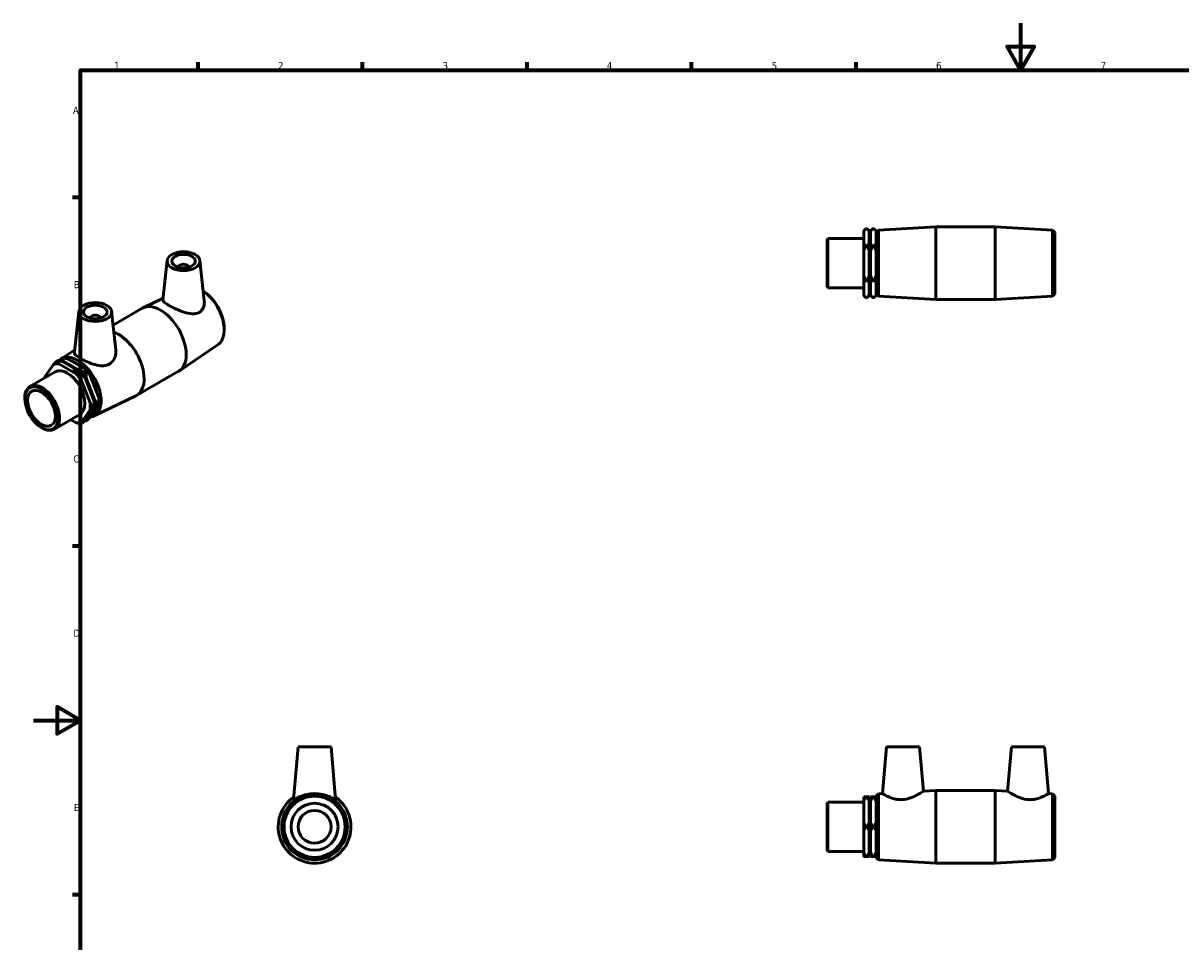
# Model space of a CAD drawing. Header units: millimetres. Extents: x -4 to 905, y -189 to 594.
# Tile 2 of 3: x -4 to 489, y 203 to 594. Entities that reach past the tile are written whole.
import ezdxf

# ---------------------------------------------------------------- set-up
doc = ezdxf.new("R2010")
doc.units = ezdxf.units.MM
doc.layers.add('Border (ANSI)', color=7, linetype='Continuous', lineweight=70)
doc.layers.add('Visible (ANSI)', color=7, linetype='Continuous', lineweight=50)
doc.styles.add('Note Text (ANSI)', font='tahoma.ttf')

# ---------------------------------------------------------------- blocks, each defined once
blk = doc.blocks.new('Borders Default Border')
at = {"layer": 'Border (ANSI)'}
for p, q in [((70.08, 574), (70.08, 577.45)), ((140.17, 574), (140.17, 577.45)), ((210.25, 574), (210.25, 577.45)), ((280.33, 574), (280.33, 577.45)), ((350.42, 574), (350.42, 577.45)), ((20, 519.75), (16.55, 519.75)), ((20, 445.5), (16.55, 445.5)), ((20, 371.25), (16.55, 371.25)), ((20, 222.75), (16.55, 222.75))]:
    blk.add_line(p, q, dxfattribs=at)
at = {"layer": 'Border (ANSI)', "flags": 128}
for points in [[(420.5, 594), (420.5, 574), (414.73, 584), (426.27, 584), (420.5, 574)], [(20, 20), (20, 574), (821, 574), (821, 20), (20, 20)], [(0, 297), (20, 297), (10, 302.77), (10, 291.23), (20, 297)]]:
    blk.add_lwpolyline(points, dxfattribs=at)
at = {"layer": 'Border (ANSI)', "char_height": 3.05, "attachment_point": 7, "style": 'Note Text (ANSI)'}
for s, insert in [('1', (34.35, 574.4)), ('2', (104.2, 574.4)), ('3', (174.26, 574.34)), ('4', (244.23, 574.4)), ('5', (314.48, 574.34)), ('6', (384.49, 574.34)), ('7', (454.6, 574.4)), ('A', (16.78, 555.35)), ('B', (17.15, 481.1)), ('C', (16.95, 406.8)), ('D', (16.96, 332.6)), ('E', (17.21, 258.35))]:
    blk.add_mtext(s, dxfattribs=dict(at, insert=insert))

msp = doc.modelspace()

# ---------------------------------------------------------------- linework, layer by layer
at = {"layer": 'Visible (ANSI)'}
for p, q in [((353.681, 505.492), (354.611, 506.422)), ((353.681, 505.371), (353.681, 505.492)), ((353.681, 500.139), (353.681, 505.371)), ((354.611, 506.422), (355.114, 506.422)), ((356.044, 505.492), (355.114, 506.422)), ((356.044, 505.492), (356.044, 505.371)), ((356.044, 505.371), (356.044, 500.139)), ((356.569, 505.492), (357.499, 506.422)), ((356.569, 505.371), (356.569, 505.492)), ((356.569, 500.139), (356.569, 505.371)), ((357.499, 506.422), (358.001, 506.422)), ((358.931, 505.492), (358.001, 506.422)), ((358.931, 505.492), (358.931, 505.371)), ((358.931, 505.371), (358.931, 500.139)), ((359.031, 504.774), (359.959, 505.76)), ((359.031, 478.734), (359.031, 504.774)), ((359.959, 505.76), (384.365, 507.254)), ((359.959, 505.76), (359.959, 477.747)), ((384.365, 476.254), (384.365, 507.254)), ((384.365, 507.254), (409.698, 507.254)), ((409.698, 476.254), (409.698, 507.254)), ((434.103, 505.76), (409.698, 507.254)), ((434.103, 477.747), (434.103, 505.76)), ((435.031, 504.774), (434.103, 505.76)), ((435.031, 504.774), (435.031, 478.734)), ((338.031, 501.812), (338.45, 502.231)), ((338.031, 481.695), (338.031, 501.812)), ((338.45, 502.231), (338.45, 481.276)), ((338.45, 502.231), (353.681, 502.231)), ((353.681, 496.986), (353.681, 500.139)), ((354.611, 499.088), (355.114, 499.088)), ((356.044, 502.231), (356.569, 502.231)), ((356.044, 500.139), (356.044, 496.986)), ((356.569, 496.986), (356.569, 500.139)), ((357.499, 499.088), (358.001, 499.088)), ((358.931, 501.754), (359.031, 501.754)), ((358.931, 500.139), (358.931, 496.986)), ((353.681, 486.522), (353.681, 496.986)), ((356.044, 496.986), (356.044, 486.522)), ((356.569, 486.522), (356.569, 496.986)), ((358.931, 496.986), (358.931, 486.522)), ((56.921, 492.854), (55.129, 476.141)), ((61.908, 489.967), (61.908, 490.153)), ((65.908, 489.967), (65.908, 490.153)), ((70.895, 492.854), (72.73, 475.738)), ((353.681, 483.368), (353.681, 486.522)), ((353.681, 478.136), (353.681, 483.368)), ((355.114, 484.419), (354.611, 484.419)), ((356.044, 486.522), (356.044, 483.368)), ((356.044, 483.368), (356.044, 478.136)), ((356.569, 483.368), (356.569, 486.522)), ((356.569, 478.136), (356.569, 483.368)), ((358.001, 484.419), (357.499, 484.419)), ((358.931, 486.522), (358.931, 483.368)), ((358.931, 483.368), (358.931, 478.136)), ((72.607, 479.703), (72.282, 479.916)), ((338.031, 481.695), (338.45, 481.276)), ((338.45, 481.276), (353.681, 481.276)), ((356.044, 481.276), (356.569, 481.276)), ((358.931, 481.754), (359.031, 481.754)), ((359.031, 478.734), (359.959, 477.747)), ((435.031, 478.734), (434.103, 477.747)), ((55.205, 476.849), (46.665, 472.749)), ((353.681, 478.015), (353.681, 478.136)), ((353.681, 478.015), (354.611, 477.085)), ((355.114, 477.085), (354.611, 477.085)), ((356.044, 478.015), (355.114, 477.085)), ((356.044, 478.136), (356.044, 478.015)), ((356.569, 478.015), (356.569, 478.136)), ((356.569, 478.015), (357.499, 477.085)), ((358.001, 477.085), (357.499, 477.085)), ((358.931, 478.015), (358.001, 477.085)), ((358.931, 478.136), (358.931, 478.015)), ((359.959, 477.747), (384.365, 476.254)), ((384.365, 476.254), (409.698, 476.254)), ((434.103, 477.747), (409.698, 476.254)), ((19.303, 471.191), (17.439, 453.802)), ((33.277, 471.191), (35.033, 454.81)), ((33.896, 465.413), (46.321, 472.568)), ((24.29, 468.49), (24.29, 468.304)), ((28.29, 468.49), (28.29, 468.304)), ((81.156, 464.858), (81.196, 464.131)), ((12.47, 451.427), (17.555, 454.887)), ((78.6, 457.122), (62.12, 445.91)), ((10.273, 450.281), (9.918, 450.076)), ((18.146, 444.581), (10.747, 448.842)), ((12.315, 451.457), (11.959, 451.252)), ((12.417, 449.804), (19.816, 445.543)), ((20.187, 445.757), (12.788, 450.018)), ((14.459, 450.98), (21.858, 446.719)), ((-1.552, 439.203), (9.217, 445.405)), ((8.517, 448.637), (4.817, 443.359)), ((20.645, 444.308), (20.29, 444.104)), ((22.687, 445.484), (22.332, 445.279)), ((24.088, 443.946), (27.787, 434.407)), ((43.877, 435.388), (61.791, 445.703)), ((24.075, 432.269), (20.375, 441.808)), ((22.046, 442.77), (25.745, 433.231)), ((26.117, 433.445), (22.417, 442.984)), ((-3.733, 434.049), (-3.733, 434.39)), ((25.565, 426.58), (43.534, 435.207)), ((20.375, 424.014), (24.075, 429.292)), ((25.745, 430.254), (22.046, 424.976)), ((22.417, 425.19), (26.117, 430.468)), ((27.787, 431.43), (24.088, 426.152)), ((25.476, 430.732), (25.831, 430.936)), ((25.831, 431.694), (25.831, 430.936)), ((27.518, 431.907), (27.873, 432.112)), ((27.873, 432.869), (27.873, 432.112)), ((8.905, 421.044), (19.675, 427.246)), ((15.926, 425.088), (18.146, 423.81)), ((22.332, 424.508), (22.687, 424.713)), ((3.352, 421.746), (3.648, 421.575)), ((20.29, 423.332), (20.645, 423.537)), ((112.72, 285.677), (110.759, 263.264)), ((126.72, 285.677), (112.72, 285.677)), ((126.72, 285.677), (128.681, 263.264)), ((363.431, 285.677), (361.691, 265.79)), ((363.431, 285.677), (377.431, 285.677)), ((377.431, 285.677), (379.078, 266.854)), ((416.631, 285.677), (414.984, 266.854)), ((430.631, 285.677), (416.631, 285.677)), ((430.631, 285.677), (432.371, 265.79)), ((379.078, 266.854), (384.365, 267.177)), ((384.365, 236.177), (384.365, 267.177)), ((384.365, 267.177), (409.698, 267.177)), ((409.698, 236.177), (409.698, 267.177)), ((414.984, 266.854), (409.698, 267.177)), ((338.031, 261.736), (338.45, 262.155)), ((338.031, 241.619), (338.031, 261.736)), ((338.45, 262.155), (338.45, 241.2)), ((338.45, 262.155), (353.681, 262.155)), ((353.681, 262.56), (353.681, 264.381)), ((353.681, 253.498), (353.681, 262.56)), ((355.114, 264.381), (354.611, 264.381)), ((356.044, 264.381), (356.044, 262.56)), ((356.044, 262.56), (356.044, 253.498)), ((356.044, 262.155), (356.569, 262.155)), ((356.569, 262.56), (356.569, 264.381)), ((356.569, 253.498), (356.569, 262.56)), ((358.001, 264.381), (357.499, 264.381)), ((358.931, 264.381), (358.931, 262.56)), ((358.931, 262.56), (358.931, 253.498)), ((358.931, 261.677), (359.031, 261.677)), ((359.031, 264.697), (359.959, 265.684)), ((359.031, 238.657), (359.031, 264.697)), ((359.959, 265.684), (361.691, 265.79)), ((359.959, 265.684), (359.959, 237.671)), ((434.103, 265.684), (432.371, 265.79)), ((434.103, 237.671), (434.103, 265.684)), ((435.031, 264.697), (434.103, 265.684)), ((435.031, 264.697), (435.031, 238.657)), ((353.681, 249.857), (353.681, 253.498)), ((354.611, 251.677), (355.114, 251.677)), ((356.044, 253.498), (356.044, 249.857)), ((356.569, 249.857), (356.569, 253.498)), ((357.499, 251.677), (358.001, 251.677)), ((358.931, 253.498), (358.931, 249.857)), ((353.681, 240.795), (353.681, 249.857)), ((356.044, 249.857), (356.044, 240.795)), ((356.569, 240.795), (356.569, 249.857)), ((358.931, 249.857), (358.931, 240.795)), ((358.931, 241.677), (359.031, 241.677)), ((338.031, 241.619), (338.45, 241.2)), ((338.45, 241.2), (353.681, 241.2)), ((353.681, 238.974), (353.681, 240.795)), ((354.611, 238.974), (355.114, 238.974)), ((356.044, 241.2), (356.569, 241.2)), ((356.044, 240.795), (356.044, 238.974)), ((356.569, 238.974), (356.569, 240.795)), ((357.499, 238.974), (358.001, 238.974)), ((358.931, 240.795), (358.931, 238.974)), ((359.031, 238.657), (359.959, 237.671)), ((359.959, 237.671), (384.365, 236.177)), ((434.103, 237.671), (409.698, 236.177)), ((435.031, 238.657), (434.103, 237.671)), ((384.365, 236.177), (409.698, 236.177))]:
    msp.add_line(p, q, dxfattribs=at)
for radius in [14.007, 13.02, 10, 7]:
    msp.add_circle((119.72, 251.677), radius, dxfattribs=at)
msp.add_arc((119.72, 251.677), 15.5, 124.87201, 55.12799, dxfattribs=at)
for centre, major_axis, ratio in [((63.908, 492.606), (7, 0), 0.5758617), ((63.908, 492.606), (5, 0), 0.5758617), ((26.29, 470.943), (7, 0), 0.5758617), ((26.29, 470.943), (5, 0), 0.5758617), ((3.38, 429.953), (5.019, -8.716), 0.5780931), ((3.38, 429.953), (4.183, -7.264), 0.5780931)]:
    msp.add_ellipse(centre, major_axis=major_axis, ratio=ratio, dxfattribs=at)
for centre, major_axis, ratio, start_param, end_param in [((63.908, 490.153), (-2, 0), 0.5758617, 2.9729035, 6.4518745), ((71.313, 469.073), (6.99, -12.138), 0.5780931, 0.0433609, 2.2600538), ((71.969, 469.451), (-6.497, 11.283), 0.5780931, 3.9944224, 5.4303555), ((54.056, 459.136), (-7.735, 13.432), 0.5780931, 3.1415927, 6.2831853), ((26.29, 468.49), (-2, 0), 0.5758617, 2.9729035, 6.4518745), ((36.142, 448.82), (7.735, -13.432), 0.5780931, 6.2398244, 8.8177153), ((14.446, 436.326), (-6.856, 11.906), 0.5780931, 5.8904037, 6.1562356), ((18.885, 438.882), (-6.99, 12.138), 0.5780931, 0.0708379, 0.1682304), ((16.488, 437.502), (-6.856, 11.906), 0.5780931, 5.8904037, 6.0342593), ((18.885, 438.882), (6.99, -12.138), 0.5780931, 6.0514648, 9.3173976), ((18.229, 438.504), (6.497, -11.283), 0.5780931, 2.1045643, 2.6116921), ((14.446, 436.326), (-5.229, 9.08), 0.5780931, 3.1415927, 6.2831853), ((14.446, 436.326), (6.856, -11.906), 0.5780931, 1.7016135, 1.9674454), ((16.117, 437.288), (-6.856, 11.906), 0.5780931, 4.8432061, 5.109038), ((16.488, 437.502), (6.856, -11.906), 0.5780931, 1.7016135, 1.9674454), ((18.158, 438.464), (-6.856, 11.906), 0.5780931, 4.8432061, 5.109038), ((3.676, 430.124), (5.229, -9.08), 0.5780931, 5.4958534, 10.2121098), ((14.446, 436.326), (-6.856, 11.906), 0.5780931, 0.6544159, 0.7034148), ((18.229, 438.504), (6.497, -11.283), 0.5780931, 1.0463356, 1.5755257), ((18.158, 438.464), (-6.856, 11.906), 0.5780931, 3.9289245, 4.0618405), ((14.446, 436.326), (6.856, -11.906), 0.5780931, 0.6544159, 0.9202478), ((18.229, 438.504), (6.497, -11.283), 0.5780931, 0.0301761, 0.4972901), ((16.117, 437.288), (-6.856, 11.906), 0.5780931, 3.9289245, 4.0618405), ((16.488, 437.502), (6.856, -11.906), 0.5780931, 0.6544159, 0.9202478), ((16.488, 437.502), (6.856, -11.906), 0.5780931, 6.1208272, 6.1562356), ((14.446, 436.326), (6.856, -11.906), 0.5780931, 5.8904037, 6.1562356)]:
    msp.add_ellipse(centre, major_axis=major_axis, ratio=ratio, start_param=start_param, end_param=end_param, dxfattribs=at)
for points, weights in [([(353.681, 505.371), (354.068, 505.879), (354.611, 506.422)], [1, 1.00274992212, 1]), ([(355.114, 506.422), (355.657, 505.879), (356.044, 505.371)], [1, 1.00274992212, 1]), ([(356.569, 505.371), (356.956, 505.879), (357.499, 506.422)], [1, 1.00274992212, 1]), ([(358.001, 506.422), (358.544, 505.879), (358.931, 505.371)], [1, 1.00274992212, 1]), ([(354.611, 499.088), (354.068, 499.631), (353.681, 500.139)], [1, 1.00274992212, 1]), ([(353.681, 496.986), (354.068, 498.002), (354.611, 499.088)], [1, 1.00274992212, 1]), ([(356.044, 500.139), (355.657, 499.631), (355.114, 499.088)], [1, 1.00274992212, 1]), ([(355.114, 499.088), (355.657, 498.002), (356.044, 496.986)], [1, 1.00274992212, 1]), ([(357.499, 499.088), (356.956, 499.631), (356.569, 500.139)], [1, 1.00274992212, 1]), ([(356.569, 496.986), (356.956, 498.002), (357.499, 499.088)], [1, 1.00274992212, 1]), ([(358.931, 500.139), (358.544, 499.631), (358.001, 499.088)], [1, 1.00274992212, 1]), ([(358.001, 499.088), (358.544, 498.002), (358.931, 496.986)], [1, 1.00274992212, 1]), ([(354.611, 484.419), (354.068, 485.505), (353.681, 486.522)], [1, 1.00274992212, 1]), ([(353.681, 483.368), (354.068, 483.877), (354.611, 484.419)], [1, 1.00274992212, 1]), ([(356.044, 486.522), (355.657, 485.505), (355.114, 484.419)], [1, 1.00274992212, 1]), ([(355.114, 484.419), (355.657, 483.877), (356.044, 483.368)], [1, 1.00274992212, 1]), ([(357.499, 484.419), (356.956, 485.505), (356.569, 486.522)], [1, 1.00274992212, 1]), ([(356.569, 483.368), (356.956, 483.877), (357.499, 484.419)], [1, 1.00274992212, 1]), ([(358.931, 486.522), (358.544, 485.505), (358.001, 484.419)], [1, 1.00274992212, 1]), ([(358.001, 484.419), (358.544, 483.877), (358.931, 483.368)], [1, 1.00274992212, 1]), ([(354.611, 477.085), (354.068, 477.628), (353.681, 478.136)], [1, 1.00274992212, 1]), ([(356.044, 478.136), (355.657, 477.628), (355.114, 477.085)], [1, 1.00274992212, 1]), ([(357.499, 477.085), (356.956, 477.628), (356.569, 478.136)], [1, 1.00274992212, 1]), ([(358.931, 478.136), (358.544, 477.628), (358.001, 477.085)], [1, 1.00274992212, 1]), ([(9.918, 450.076), (9.15, 449.308), (8.517, 448.637)], [1, 1.00274992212, 1]), ([(10.747, 448.842), (10.301, 449.413), (9.918, 450.076)], [1, 1.00274992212, 1]), ([(10.273, 450.281), (11.424, 450.06), (12.417, 449.804)], [1, 1.00274992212, 1]), ([(11.959, 451.252), (11.385, 450.677), (10.887, 450.158)], [1, 1.00205551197, 1.0010381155]), ([(12.788, 450.018), (12.343, 450.589), (11.959, 451.252)], [1, 1.00274992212, 1]), ([(12.315, 451.457), (13.466, 451.236), (14.459, 450.98)], [1, 1.00274992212, 1]), ([(20.29, 444.104), (19.138, 444.325), (18.146, 444.581)], [1, 1.00274992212, 1]), ([(19.816, 445.543), (20.261, 444.971), (20.645, 444.308)], [1, 1.00274992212, 1]), ([(22.332, 445.279), (21.18, 445.5), (20.187, 445.757)], [1, 1.00274992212, 1]), ([(20.375, 441.808), (20.29, 442.893), (20.29, 444.104)], [1, 1.00274992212, 1]), ([(20.645, 444.308), (21.413, 443.54), (22.046, 442.77)], [1, 1.00274992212, 1]), ([(21.858, 446.719), (22.303, 446.147), (22.687, 445.484)], [1, 1.00274992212, 1]), ([(22.417, 442.984), (22.332, 444.069), (22.332, 445.279)], [1, 1.00274992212, 1]), ([(22.687, 445.484), (23.454, 444.715), (24.088, 443.946)], [1, 1.00274992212, 1]), ([(4.817, 443.359), (4.75, 443.083), (4.736, 442.825)], [1, 1.00213715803, 1.00095244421]), ([(27.787, 434.407), (27.873, 433.323), (27.873, 432.112)], [1, 1.00274992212, 1]), ([(25.476, 430.732), (24.708, 431.5), (24.075, 432.269)], [1, 1.00274992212, 1]), ([(24.075, 429.292), (24.708, 429.963), (25.476, 430.732)], [1, 1.00274992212, 1]), ([(25.745, 433.231), (25.831, 432.147), (25.831, 430.936)], [1, 1.00274992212, 1]), ([(25.831, 430.936), (25.831, 430.61), (25.745, 430.254)], [1, 1.00274992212, 1]), ([(27.518, 431.907), (26.75, 432.676), (26.117, 433.445)], [1, 1.00274992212, 1]), ([(26.117, 430.468), (26.75, 431.139), (27.518, 431.907)], [1, 1.00274992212, 1]), ([(27.873, 432.112), (27.873, 431.785), (27.787, 431.43)], [1, 1.00274992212, 1]), ([(22.046, 424.976), (21.413, 424.306), (20.645, 423.537)], [1, 1.00274992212, 1]), ([(21.717, 424.631), (22.018, 424.568), (22.332, 424.508)], [1.00108795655, 1.00074677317, 1]), ([(22.332, 424.508), (22.332, 424.835), (22.417, 425.19)], [1, 1.00274992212, 1]), ([(24.088, 426.152), (23.454, 425.481), (22.687, 424.713)], [1, 1.00274992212, 1]), ([(18.146, 423.81), (19.138, 423.553), (20.29, 423.332)], [1, 1.00274992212, 1]), ([(20.29, 423.332), (20.29, 423.659), (20.375, 424.014)], [1, 1.00274992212, 1]), ([(353.681, 262.56), (354.068, 263.441), (354.611, 264.381)], [1, 1.00274992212, 1]), ([(354.611, 264.381), (354.068, 264.381), (353.681, 264.381)], [1, 1.00274992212, 1]), ([(355.114, 264.381), (355.657, 263.441), (356.044, 262.56)], [1, 1.00274992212, 1]), ([(356.044, 264.381), (355.657, 264.381), (355.114, 264.381)], [1, 1.00274992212, 1]), ([(356.569, 262.56), (356.956, 263.441), (357.499, 264.381)], [1, 1.00274992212, 1]), ([(357.499, 264.381), (356.956, 264.381), (356.569, 264.381)], [1, 1.00274992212, 1]), ([(358.001, 264.381), (358.544, 263.441), (358.931, 262.56)], [1, 1.00274992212, 1]), ([(358.931, 264.381), (358.544, 264.381), (358.001, 264.381)], [1, 1.00274992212, 1]), ([(354.611, 251.677), (354.068, 252.618), (353.681, 253.498)], [1, 1.00274992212, 1]), ([(353.681, 249.857), (354.068, 250.737), (354.611, 251.677)], [1, 1.00274992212, 1]), ([(356.044, 253.498), (355.657, 252.618), (355.114, 251.677)], [1, 1.00274992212, 1]), ([(355.114, 251.677), (355.657, 250.737), (356.044, 249.857)], [1, 1.00274992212, 1]), ([(357.499, 251.677), (356.956, 252.618), (356.569, 253.498)], [1, 1.00274992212, 1]), ([(356.569, 249.857), (356.956, 250.737), (357.499, 251.677)], [1, 1.00274992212, 1]), ([(358.931, 253.498), (358.544, 252.618), (358.001, 251.677)], [1, 1.00274992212, 1]), ([(358.001, 251.677), (358.544, 250.737), (358.931, 249.857)], [1, 1.00274992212, 1]), ([(354.611, 238.974), (354.068, 239.914), (353.681, 240.795)], [1, 1.00274992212, 1]), ([(353.681, 238.974), (354.068, 238.974), (354.611, 238.974)], [1, 1.00274992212, 1]), ([(356.044, 240.795), (355.657, 239.914), (355.114, 238.974)], [1, 1.00274992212, 1]), ([(355.114, 238.974), (355.657, 238.974), (356.044, 238.974)], [1, 1.00274992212, 1]), ([(357.499, 238.974), (356.956, 239.914), (356.569, 240.795)], [1, 1.00274992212, 1]), ([(356.569, 238.974), (356.956, 238.974), (357.499, 238.974)], [1, 1.00274992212, 1]), ([(358.931, 240.795), (358.544, 239.914), (358.001, 238.974)], [1, 1.00274992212, 1]), ([(358.001, 238.974), (358.544, 238.974), (358.931, 238.974)], [1, 1.00274992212, 1])]:
    msp.add_rational_spline(points, weights, degree=2, dxfattribs=at)
for points, knots in [([(70.505, 470.767), (69.683, 470.305), (68.65, 470.125), (66.421, 470.242), (65.221, 470.525), (63.008, 471.229), (61.835, 471.696), (59.639, 472.694), (58.614, 473.224), (56.974, 474.168), (56.28, 474.629), (55.364, 475.422), (55.14, 475.76), (55.125, 476.078), (55.126, 476.109), (55.13, 476.141)], [0, 0, 0, 0, 0.3626066, 0.3626066, 0.7252133, 0.7252133, 1.0730551, 1.0730551, 1.4208969, 1.4208969, 1.7687387, 1.7687387, 2.1165805, 2.1165805, 2.1547552, 2.1547552, 2.1547552, 2.1547552]), ([(72.73, 475.738), (72.743, 475.616), (72.752, 475.495), (72.799, 474.497), (72.643, 473.54), (72.067, 472.297), (71.819, 471.914), (71.227, 471.255), (70.882, 470.98), (70.505, 470.767)], [4.79471878, 4.79471878, 4.79471878, 4.79471878, 4.84033627, 4.84033627, 5.17363028, 5.17363028, 5.34027728, 5.34027728, 5.50692428, 5.50692428, 5.50692428, 5.50692428]), ([(32.358, 448.8), (31.952, 448.561), (31.497, 448.376), (30.522, 448.132), (30.001, 448.072), (28.39, 448.057), (27.246, 448.265), (25.125, 448.845), (23.99, 449.262), (21.875, 450.177), (20.895, 450.673), (19.325, 451.577), (18.647, 452.036), (17.726, 452.869), (17.481, 453.247), (17.432, 453.661), (17.432, 453.731), (17.44, 453.802)], [0, 0, 0, 0, 0.166647, 0.166647, 0.333294, 0.333294, 0.666588, 0.666588, 0.9995766, 0.9995766, 1.3325652, 1.3325652, 1.6655539, 1.6655539, 1.9985425, 1.9985425, 2.0658245, 2.0658245, 2.0658245, 2.0658245]), ([(35.032, 454.81), (35.056, 454.596), (35.069, 454.383), (35.086, 453.171), (34.876, 452.076), (33.956, 450.146), (33.243, 449.321), (32.358, 448.8)], [4.70554536, 4.70554536, 4.70554536, 4.70554536, 4.781711, 4.781711, 5.14431764, 5.14431764, 5.50692428, 5.50692428, 5.50692428, 5.50692428]), ([(379.078, 266.854), (379.078, 266.854), (378.844, 266.696), (377.938, 266.119), (377.268, 265.706), (375.722, 264.864), (374.725, 264.37), (372.499, 263.579), (371.264, 263.298), (370.058, 263.24)], [4.0860274, 4.0860274, 4.0860274, 4.0860274, 4.4338692, 4.4338692, 4.781711, 4.781711, 5.1443176, 5.1443176, 5.5069243, 5.5069243, 5.5069243, 5.5069243]), ([(424.005, 263.24), (422.798, 263.298), (421.564, 263.579), (419.337, 264.37), (418.34, 264.864), (416.795, 265.706), (416.124, 266.119), (415.218, 266.696), (414.984, 266.854), (414.984, 266.854)], [0, 0, 0, 0, 0.3626066, 0.3626066, 0.7252133, 0.7252133, 1.0730551, 1.0730551, 1.4208969, 1.4208969, 1.4208969, 1.4208969]), ([(128.681, 263.265), (128.682, 263.254), (128.68, 263.246), (128.655, 263.213), (128.577, 263.23), (128.306, 263.348), (128.113, 263.45), (127.381, 263.836), (126.683, 264.201), (125.125, 264.853), (124.149, 265.19), (122.003, 265.661), (120.83, 265.79), (118.61, 265.79), (117.438, 265.661), (115.291, 265.19), (114.316, 264.853), (112.757, 264.201), (112.059, 263.836), (111.327, 263.45), (111.134, 263.348), (110.863, 263.23), (110.786, 263.213), (110.765, 263.24)], [2.8044573, 2.8044573, 2.8044573, 2.8044573, 2.8417938, 2.8417938, 3.0084408, 3.0084408, 3.1750878, 3.1750878, 3.5083818, 3.5083818, 3.8413704, 3.8413704, 4.174359, 4.174359, 4.5073477, 4.5073477, 4.8403363, 4.8403363, 5.1736303, 5.1736303, 5.3402773, 5.3402773, 5.5069243, 5.5069243, 5.5069243, 5.5069243]), ([(370.058, 263.24), (369.503, 263.213), (368.938, 263.23), (367.83, 263.348), (367.286, 263.45), (365.739, 263.836), (364.82, 264.201), (363.378, 264.853), (362.749, 265.19), (361.905, 265.661), (361.691, 265.79), (361.691, 265.79)], [0, 0, 0, 0, 0.166647, 0.166647, 0.333294, 0.333294, 0.666588, 0.666588, 0.9995766, 0.9995766, 1.3325652, 1.3325652, 1.3325652, 1.3325652]), ([(432.371, 265.79), (432.371, 265.79), (432.158, 265.661), (431.314, 265.19), (430.684, 264.853), (429.242, 264.201), (428.323, 263.836), (426.776, 263.45), (426.233, 263.348), (425.124, 263.23), (424.559, 263.213), (424.005, 263.24)], [4.174359, 4.174359, 4.174359, 4.174359, 4.5073477, 4.5073477, 4.8403363, 4.8403363, 5.1736303, 5.1736303, 5.3402773, 5.3402773, 5.5069243, 5.5069243, 5.5069243, 5.5069243])]:
    msp.add_open_spline(points, degree=3, knots=knots, dxfattribs=at)
msp.add_open_spline([(110.765, 263.24), (110.76, 263.246), (110.759, 263.254), (110.76, 263.265)], degree=3, dxfattribs=at)

# ---------------------------------------------------------------- block references
msp.add_blockref('Borders Default Border', (0, 0))

doc.saveas('drawing.dxf')
